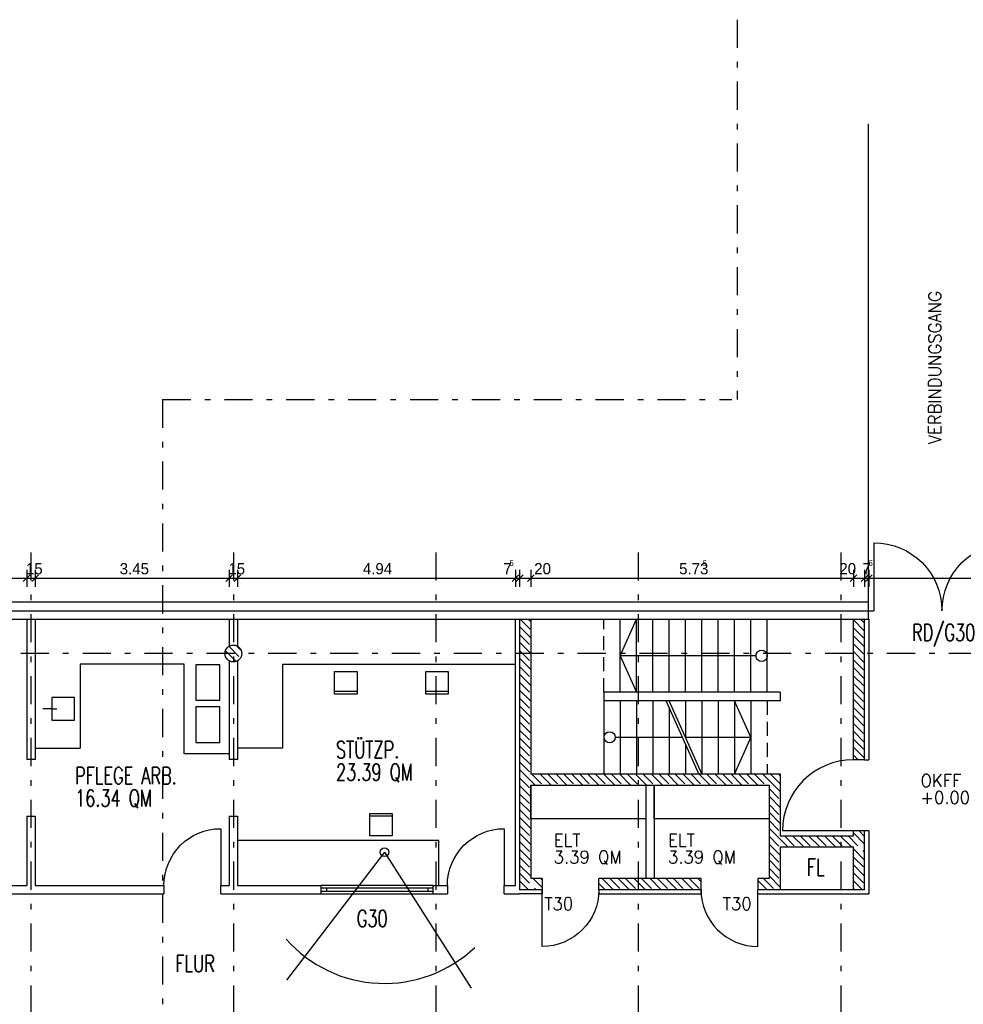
# Model space of a CAD drawing. Extents: x -1702.1 to -1638.5, y 1185.1 to 1220.8.
# Tile 23 of 50: x -1683.2 to -1666.4, y 1198.9 to 1216.4. Entities that reach past the tile are written whole.
import ezdxf
from ezdxf.enums import TextEntityAlignment as Align

# ---------------------------------------------------------------- set-up
doc = ezdxf.new("R2010")
doc.units = 0
doc.header["$MEASUREMENT"] = 0
doc.linetypes.add('DASHDOT', pattern=[1, 0.5, -0.25, 0, -0.25])
doc.linetypes.add('HIDDEN', pattern=[0.375, 0.25, -0.125])
for name, color, linetype in [('13', 94, 'CONTINUOUS'), ('18', 5, 'CONTINUOUS'), ('21', 7, 'CONTINUOUS'), ('22', 140, 'CONTINUOUS'), ('3', 6, 'CONTINUOUS'), ('30', 132, 'CONTINUOUS'), ('4', 6, 'CONTINUOUS'), ('40', 52, 'CONTINUOUS'), ('44', 140, 'CONTINUOUS'), ('45', 132, 'CONTINUOUS'), ('48', 33, 'CONTINUOUS'), ('54', 253, 'CONTINUOUS'), ('55', 7, 'CONTINUOUS'), ('8', 1, 'CONTINUOUS')]:
    doc.layers.add(name, color=color, linetype=linetype)
doc.styles.add('ROMANS', font='ROMANS', dxfattribs={"height": 0.2})
doc.styles.get("Standard").update_dxf_attribs({"font": 'txt', "height": 0.2})

msp = doc.modelspace()

# ---------------------------------------------------------------- linework, layer by layer
at = {"layer": '13', "linetype": 'Continuous'}
for p, q in [((-1683.0516, 1205.71239, 0.0206), (-1683.0516, 1203.21935, 0.0206)), ((-1682.9016, 1205.71239, 0.0206), (-1682.9016, 1203.21935, 0.0206)), ((-1679.4516, 1205.71239, 0.0206), (-1679.4516, 1205.23253, 0.0206)), ((-1679.3016, 1205.71239, 0.0206), (-1679.3016, 1205.23528, 0.0206)), ((-1674.3616, 1200.97739, 0.0206), (-1674.3616, 1205.71239, 0.0206)), ((-1668.0766, 1205.71239, 0.0206), (-1668.0766, 1203.21239, 0.0206)), ((-1679.4516, 1204.97682, 0.0206), (-1679.4516, 1203.21935, 0.0206)), ((-1679.3016, 1204.97323, 0.0206), (-1679.3016, 1203.21935, 0.0206)), ((-1668.1516, 1203.21239, 0.0206), (-1668.0766, 1203.21239, 0.0206)), ((-1672.0441, 1202.76239, 0.01222), (-1672.0441, 1201.10237, 0.01222)), ((-1671.8941, 1202.76239, 0.01222), (-1671.8941, 1201.10237, 0.01222)), ((-1683.0516, 1202.20935, 0.0206), (-1683.0516, 1200.97739, 0.0206)), ((-1682.9016, 1202.20935, 0.0206), (-1682.9016, 1200.97739, 0.0206)), ((-1679.4516, 1202.20935, 0.0206), (-1679.4516, 1200.97739, 0.0206)), ((-1679.3016, 1202.20935, 0.0206), (-1679.3016, 1200.97739, 0.0206)), ((-1668.1516, 1201.95239, 0.0206), (-1668.0766, 1201.95239, 0.0206)), ((-1668.0766, 1201.95239, 0.0206), (-1668.0766, 1200.82739, 0.0206)), ((-1684.4916, 1200.97739, 0.0206), (-1683.0516, 1200.97739, 0.0206)), ((-1684.4916, 1200.82739, 0.0206), (-1680.6116, 1200.82739, 0.0206)), ((-1682.9016, 1200.97739, 0.0206), (-1680.6116, 1200.97739, 0.0206)), ((-1679.6016, 1200.97739, 0.0206), (-1679.4516, 1200.97739, 0.0206)), ((-1679.6016, 1200.82739, 0.0206), (-1677.8216, 1200.82739, 0.0206)), ((-1679.3016, 1200.97739, 0.0206), (-1677.8216, 1200.97739, 0.0206)), ((-1675.8216, 1200.97739, 0.0206), (-1675.5716, 1200.97739, 0.0206)), ((-1675.8216, 1200.82739, 0.0206), (-1675.5716, 1200.82739, 0.0206)), ((-1674.5616, 1200.97739, 0.0206), (-1674.3616, 1200.97739, 0.0206)), ((-1674.5616, 1200.82739, 0.0206), (-1674.2866, 1200.82739, 0.0206)), ((-1673.8866, 1200.82737, 0.0206), (-1674.2866, 1200.82737, 0.0206)), ((-1673.8866, 1200.90237, 0.21561), (-1673.8866, 1200.82737, 0.21561)), ((-1672.8766, 1200.90237, 0.21561), (-1672.8766, 1200.82739, 0.21561)), ((-1672.8766, 1200.82739, 0.21561), (-1671.0616, 1200.82739, 0.21561)), ((-1671.0616, 1200.82739, 0.01222), (-1671.0616, 1200.90237, 0.01222)), ((-1670.0516, 1200.82739, 0.01222), (-1670.0516, 1200.90237, 0.01222)), ((-1670.0516, 1200.82739, 0.0206), (-1668.0766, 1200.82739, 0.0206))]:
    msp.add_line(p, q, dxfattribs=at)
at = {"layer": '13', "linetype": 'Continuous', "elevation": 0.0206}
for points in [[(-1682.9016, 1203.21935), (-1682.9016, 1203.21935), (-1682.9016, 1203.21935), (-1683.0516, 1203.21935)], [(-1679.3016, 1203.21935), (-1679.3016, 1203.21935), (-1679.3016, 1203.21935), (-1679.4516, 1203.21935)], [(-1683.0516, 1202.20935), (-1682.9016, 1202.20935), (-1682.9016, 1202.20935), (-1682.9016, 1202.20935)], [(-1679.4516, 1202.20935), (-1679.3016, 1202.20935), (-1679.3016, 1202.20935), (-1679.3016, 1202.20935)], [(-1680.6116, 1200.97739), (-1680.6116, 1200.97739), (-1680.6116, 1200.97739), (-1680.6116, 1200.82739)], [(-1679.6016, 1200.82739), (-1679.6016, 1200.97739), (-1679.6016, 1200.97739), (-1679.6016, 1200.97739)], [(-1677.8216, 1200.97739), (-1677.8216, 1200.97739), (-1677.8216, 1200.97739), (-1677.8216, 1200.82739)], [(-1675.8216, 1200.82739), (-1675.8216, 1200.97739), (-1675.8216, 1200.97739), (-1675.8216, 1200.97739)], [(-1675.5716, 1200.97739), (-1675.5716, 1200.97739), (-1675.5716, 1200.97739), (-1675.5716, 1200.82739)], [(-1674.5616, 1200.82739), (-1674.5616, 1200.97739), (-1674.5616, 1200.97739), (-1674.5616, 1200.97739)]]:
    msp.add_lwpolyline(points, dxfattribs=at)
at = {"layer": '18', "linetype": 'Continuous'}
for p, q in [((-1667.98658, 1207.07239, 0.0206), (-1667.98658, 1205.86239, 0.0206)), ((-1668.08658, 1205.86239, 0.0206), (-1667.98658, 1205.86239, 0.0206)), ((-1679.6016, 1201.98739, 0.0206), (-1679.6016, 1200.97739, 0.0206)), ((-1674.5616, 1201.98739, 0.0206), (-1674.5616, 1200.97739, 0.0206)), ((-1669.6116, 1201.95239, 0.0206), (-1668.3516, 1201.95239, 0.0206)), ((-1673.8866, 1199.89237, 0.21561), (-1673.8866, 1200.90237, 0.21561)), ((-1670.0516, 1199.89237, 0.21561), (-1670.0516, 1200.90237, 0.21561))]:
    msp.add_line(p, q, dxfattribs=at)
at = {"layer": '18', "linetype": 'Continuous', "extrusion": (0, 0, -1)}
for centre, radius, start, end in [((1667.98658, 1205.86239, -0.0206), 1.21, 90, 180), ((1665.56658, 1205.86239, -0.0206), 1.21, 0, 90), ((1679.6016, 1200.97739, -0.0206), 1.01, 0, 90), ((1674.5616, 1200.97739, -0.0206), 1.01, 0, 90), ((1673.8866, 1200.90237, -0.215612), 1.01, 180, 270)]:
    msp.add_arc(centre, radius, start, end, dxfattribs=at)
at = {"layer": '18', "linetype": 'Continuous'}
for centre, radius, start, end in [((-1668.3516, 1201.95239, 0.0206), 1.26, 90, 180), ((-1670.0516, 1200.90237, 0.215612), 1.01, 180, 270)]:
    msp.add_arc(centre, radius, start, end, dxfattribs=at)
at = {"layer": '21', "linetype": 'Continuous'}
for q in [(-1678.434, 1199.297, 0.0206), (-1675.15121, 1199.15233, 0.0206)]:
    msp.add_line((-1676.68929, 1201.56882, 0.0206), q, dxfattribs=at)
msp.add_circle((-1676.689306, 1201.568825, 0.0206), 0.077846, dxfattribs=at)
msp.add_arc((-1676.689306, 1201.568825, 0.0206), 2.333262, 221.4066783, 313.5464228, dxfattribs=at)
at = {"layer": '22', "linetype": 'Continuous'}
for p, q in [((-1692.8516, 1205.86239, 0.0206), (-1668.08658, 1205.86239, 0.0206)), ((-1668.08658, 1205.86239, 0.0206), (-1668.08658, 1205.71239, 0.0206)), ((-1692.8516, 1205.71239, 0.0206), (-1668.0766, 1205.71239, 0.0206)), ((-1675.8216, 1200.97739, 0.0206), (-1677.8216, 1200.97739, 0.0206)), ((-1677.8216, 1200.82739, 0.0206), (-1675.8216, 1200.82739, 0.0206))]:
    msp.add_line(p, q, dxfattribs=at)
at = {"layer": '3', "linetype": 'Continuous'}
for p, q in [((-1674.2866, 1205.71237, 0.0206), (-1674.2866, 1200.90237, 0.0206)), ((-1674.0866, 1205.71237, 0.0206), (-1674.0866, 1202.96239, 0.0206)), ((-1668.3516, 1203.21239, 0.0206), (-1668.3516, 1205.71239, 0.0206)), ((-1668.1516, 1203.21239, 0.0206), (-1668.1516, 1205.71239, 0.0206)), ((-1669.6516, 1204.41239, 0.0206), (-1672.7866, 1204.41239, 0.0206)), ((-1672.7866, 1204.41239, 0.0206), (-1672.7866, 1204.26239, 0.0206)), ((-1669.6516, 1204.41239, 0.0206), (-1669.6516, 1204.26239, 0.0206)), ((-1669.6516, 1204.26239, 0.0206), (-1672.7866, 1204.26239, 0.0206)), ((-1674.0866, 1202.96239, 0.0206), (-1669.6516, 1202.96239, 0.0206)), ((-1669.6516, 1202.96239, 0.0206), (-1669.6516, 1201.86239, 0.0206)), ((-1674.0866, 1202.76239, 0.0206), (-1674.0866, 1201.10237, 0.0206)), ((-1674.0866, 1202.76239, 0.0206), (-1669.8516, 1202.76239, 0.0206)), ((-1669.8516, 1202.76239, 0.0206), (-1669.8516, 1201.10237, 0.0206)), ((-1668.3516, 1201.86239, 0.0206), (-1668.3516, 1201.95239, 0.0206)), ((-1668.1516, 1200.90237, 0.0206), (-1668.1516, 1201.95239, 0.0206)), ((-1669.6516, 1201.86239, 0.0206), (-1668.3516, 1201.86239, 0.0206)), ((-1669.6516, 1201.66239, 0.0206), (-1668.3516, 1201.66239, 0.0206)), ((-1669.6516, 1201.66239, 0.0206), (-1669.6516, 1200.90237, 0.0206)), ((-1668.3516, 1200.90237, 0.0206), (-1668.3516, 1201.66239, 0.0206)), ((-1673.8866, 1201.10237, 0.21561), (-1674.0866, 1201.10237, 0.21561)), ((-1671.0616, 1201.10237, 0.21561), (-1672.8766, 1201.10237, 0.21561)), ((-1669.8516, 1201.10237, 0.21561), (-1670.0516, 1201.10237, 0.21561)), ((-1673.8866, 1200.90237, 0.21561), (-1674.2866, 1200.90237, 0.21561)), ((-1671.0616, 1200.90237, 0.21561), (-1672.8766, 1200.90237, 0.21561)), ((-1669.6516, 1200.90237, 0.21561), (-1670.0516, 1200.90237, 0.21561)), ((-1668.1516, 1200.90237, 0.0206), (-1668.3516, 1200.90237, 0.0206))]:
    msp.add_line(p, q, dxfattribs=at)
for points, elevation in [([(-1668.1516, 1203.21239), (-1668.3516, 1203.21239), (-1668.3516, 1203.21239), (-1668.3516, 1203.21239)], 0.0206), ([(-1668.3516, 1201.95239), (-1668.3516, 1201.95239), (-1668.3516, 1201.95239), (-1668.1516, 1201.95239)], 0.0206), ([(-1673.8866, 1201.10237), (-1673.8866, 1200.90237), (-1673.8866, 1200.90237), (-1673.8866, 1200.90237)], 0.21561), ([(-1672.8766, 1200.90237), (-1672.8766, 1200.90237), (-1672.8766, 1200.90237), (-1672.8766, 1201.10237)], 0.21561), ([(-1671.0616, 1200.90237), (-1671.0616, 1200.90237), (-1671.0616, 1200.90237), (-1671.0616, 1201.10237)], 0.21561), ([(-1670.0516, 1201.10237), (-1670.0516, 1200.90237), (-1670.0516, 1200.90237), (-1670.0516, 1200.90237)], 0.21561)]:
    msp.add_lwpolyline(points, dxfattribs=dict(at, elevation=elevation))
msp.add_circle((-1679.3766, 1205.10239, 0.0206), 0.15, dxfattribs=at)
at = {"layer": '30', "linetype": 'Continuous'}
for p, q in [((-1694.0616, 1206.02239, 0.0206), (-1668.08658, 1206.02239, 0.0206)), ((-1668.08658, 1206.02239, 0.0206), (-1668.08658, 1205.86239, 0.0206)), ((-1672.4966, 1204.41239, 0.0206), (-1672.4966, 1205.71239, 0.0206)), ((-1672.4966, 1205.06239, 0.0206), (-1672.2066, 1205.71239, 0.0206)), ((-1672.2066, 1204.41239, 0.0206), (-1672.2066, 1205.71239, 0.0206)), ((-1671.9166, 1204.41239, 0.0206), (-1671.9166, 1205.71239, 0.0206)), ((-1671.6266, 1204.41239, 0.0206), (-1671.6266, 1205.71239, 0.0206)), ((-1671.3366, 1204.41239, 0.0206), (-1671.3366, 1205.71239, 0.0206)), ((-1671.0466, 1204.41239, 0.0206), (-1671.0466, 1205.71239, 0.0206)), ((-1670.7566, 1204.41239, 0.0206), (-1670.7566, 1205.71239, 0.0206)), ((-1670.4666, 1204.41239, 0.0206), (-1670.4666, 1205.71239, 0.0206)), ((-1670.1766, 1204.41239, 0.0206), (-1670.1766, 1205.71239, 0.0206)), ((-1669.8866, 1204.41239, 0.0206), (-1669.8866, 1205.71239, 0.0206)), ((-1670.08511, 1205.06239, 0.0206), (-1672.4966, 1205.06239, 0.0206)), ((-1672.4966, 1205.06239, 0.0206), (-1672.2066, 1204.41239, 0.0206)), ((-1680.2516, 1204.91239, 0.0206), (-1682.1016, 1204.91239, 0.0206)), ((-1682.1016, 1204.91239, 0.0206), (-1682.1016, 1203.41935, 0.0206)), ((-1680.2516, 1203.31935, 0.0206), (-1680.2516, 1204.91239, 0.0206)), ((-1678.5016, 1204.91239, 0.0206), (-1674.3616, 1204.91239, 0.0206)), ((-1678.5016, 1204.91239, 0.0206), (-1678.5016, 1203.41935, 0.0206)), ((-1672.7866, 1204.26239, 0.0206), (-1672.7866, 1202.96239, 0.0206)), ((-1672.4966, 1204.26239, 0.0206), (-1672.4966, 1202.96239, 0.0206)), ((-1672.2066, 1204.26239, 0.0206), (-1672.2066, 1202.96239, 0.0206)), ((-1671.9166, 1204.26239, 0.0206), (-1671.9166, 1202.96239, 0.0206)), ((-1671.10135, 1202.96239, 0.0206), (-1671.68135, 1204.26239, 0.0206)), ((-1671.0466, 1202.96239, 0.0206), (-1671.6266, 1204.26239, 0.0206)), ((-1671.3366, 1204.26239, 0.0206), (-1671.3366, 1203.61239, 0.0206)), ((-1671.0466, 1204.26239, 0.0206), (-1671.0466, 1202.96239, 0.0206)), ((-1670.7566, 1204.26239, 0.0206), (-1670.7566, 1202.96239, 0.0206)), ((-1670.4666, 1204.26239, 0.0206), (-1670.4666, 1202.96239, 0.0206)), ((-1670.1766, 1203.61239, 0.0206), (-1670.4666, 1204.26239, 0.0206)), ((-1670.1766, 1204.26239, 0.0206), (-1670.1766, 1202.96239, 0.0206)), ((-1682.60249, 1204.1179, 0.0206), (-1682.76164, 1204.1179, 0.0206)), ((-1682.60249, 1204.1179, 0.0206), (-1682.51662, 1204.1179, 0.0206)), ((-1671.6266, 1204.13967, 0.0206), (-1671.6266, 1202.96239, 0.0206)), ((-1672.58602, 1203.61239, 0.0206), (-1671.39135, 1203.61239, 0.0206)), ((-1671.3366, 1203.61239, 0.0206), (-1670.1766, 1203.61239, 0.0206)), ((-1671.3366, 1203.48967, 0.0206), (-1671.3366, 1202.96239, 0.0206)), ((-1670.1766, 1203.61239, 0.0206), (-1670.4666, 1202.96239, 0.0206)), ((-1682.9016, 1203.41935, 0.0206), (-1682.1016, 1203.41935, 0.0206)), ((-1679.4516, 1203.31935, 0.0206), (-1680.2516, 1203.31935, 0.0206)), ((-1678.5016, 1203.41935, 0.0206), (-1679.3016, 1203.41935, 0.0206)), ((-1675.7216, 1201.77739, 0.0206), (-1679.3016, 1201.77739, 0.0206)), ((-1675.7216, 1200.97739, 0.0206), (-1675.7216, 1201.77739, 0.0206))]:
    msp.add_line(p, q, dxfattribs=at)
at = {"layer": '30', "linetype": 'HIDDEN'}
for p, q in [((-1672.7866, 1204.41239, 0.0206), (-1672.7866, 1205.71239, 0.0206)), ((-1669.8866, 1204.26239, 0.0206), (-1669.8866, 1202.96239, 0.0206))]:
    msp.add_line(p, q, dxfattribs=at)
at = {"layer": '30', "linetype": 'Continuous'}
for points, elevation in [([(-1680.04488, 1204.90158), (-1680.04488, 1204.27164), (-1679.61428, 1204.27164), (-1679.61428, 1204.90158)], 0.0206), ([(-1682.20249, 1204.3179), (-1682.60249, 1204.3179), (-1682.60249, 1203.9179), (-1682.20249, 1203.9179)], 0.0206), ([(-1680.04488, 1204.15217), (-1680.04488, 1203.52223), (-1679.61428, 1203.52223), (-1679.61428, 1204.15217)], 0.0206), ([(-1672.0441, 1202.76239), (-1672.0441, 1202.16239), (-1674.0866, 1202.16239), (-1674.0866, 1202.76239)], 0.21561), ([(-1669.8516, 1202.76239), (-1669.8516, 1202.16239), (-1671.8941, 1202.16239), (-1671.8941, 1202.76239)], 0.21561)]:
    msp.add_lwpolyline(points, close=True, dxfattribs=dict(at, elevation=elevation))
for centre in [(-1669.98512, 1205.061266, 0.0206), (-1672.68602, 1203.612406, 0.0206)]:
    msp.add_circle(centre, 0.1, dxfattribs=at)
at = {"layer": '4', "linetype": 'Continuous'}
for p, q in [((-1668.08658, 1214.52244, 0.00236), (-1668.08658, 1205.96239, 0.00236)), ((-1668.3516, 1200.90237, 0.0206), (-1669.6516, 1200.90237, 0.0206))]:
    msp.add_line(p, q, dxfattribs=at)
at = {"layer": '44', "linetype": 'Continuous'}
for p, q in [((-1675.8216, 1200.93239, 0.0206), (-1677.8216, 1200.93239, 0.0206)), ((-1675.8216, 1200.87239, 0.0206), (-1677.8216, 1200.87239, 0.0206)), ((-1677.7216, 1200.93239, 0.0206), (-1677.7216, 1200.87239, 0.0206)), ((-1675.9216, 1200.93239, 0.0206), (-1675.9216, 1200.87239, 0.0206))]:
    msp.add_line(p, q, dxfattribs=at)
at = {"layer": '45', "linetype": 'Continuous'}
for p, q in [((-1677.57661, 1204.43229, 0.0206), (-1677.17661, 1204.43229, 0.0206)), ((-1675.95559, 1204.43229, 0.0206), (-1675.55559, 1204.43229, 0.0206)), ((-1676.55179, 1202.21021, 0.0206), (-1676.95179, 1202.21021, 0.0206))]:
    msp.add_line(p, q, dxfattribs=at)
at = {"layer": '45', "linetype": 'Continuous', "elevation": 0.0206}
for points in [[(-1677.57661, 1204.78229), (-1677.17661, 1204.78229), (-1677.17661, 1204.38229), (-1677.57661, 1204.38229)], [(-1675.95559, 1204.78229), (-1675.55559, 1204.78229), (-1675.55559, 1204.38229), (-1675.95559, 1204.38229)], [(-1676.55179, 1201.86021), (-1676.95179, 1201.86021), (-1676.95179, 1202.26021), (-1676.55179, 1202.26021)]]:
    msp.add_lwpolyline(points, close=True, dxfattribs=at)
at = {"layer": '54', "linetype": 'Continuous'}
for p, q in [((-1674.2866, 1205.58396, 0.07367), (-1674.0866, 1205.38396, 0.07367)), ((-1674.13217, 1205.71237, 0.07367), (-1674.0866, 1205.6668, 0.07367)), ((-1668.3516, 1205.70199, -0.03279), (-1668.1516, 1205.50199, -0.03279)), ((-1668.3516, 1205.41915, -0.03279), (-1668.1516, 1205.21915, -0.03279)), ((-1679.32709, 1205.2438, -0.03279), (-1679.2377, 1205.1544, -0.03279)), ((-1674.2866, 1205.30112, 0.07367), (-1674.0866, 1205.10112, 0.07367)), ((-1679.51662, 1205.15048, -0.03279), (-1679.3285, 1204.96236, -0.03279)), ((-1668.3516, 1205.13631, -0.03279), (-1668.1516, 1204.93631, -0.03279)), ((-1674.2866, 1205.01828, 0.07367), (-1674.0866, 1204.81828, 0.07367)), ((-1668.3516, 1204.85347, -0.03279), (-1668.1516, 1204.65347, -0.03279)), ((-1674.2866, 1204.73543, 0.07367), (-1674.0866, 1204.53543, 0.07367)), ((-1668.3516, 1204.57062, -0.03279), (-1668.1516, 1204.37062, -0.03279)), ((-1674.2866, 1204.45259, 0.07367), (-1674.0866, 1204.25259, 0.07367)), ((-1674.2866, 1204.16975, 0.07367), (-1674.0866, 1203.96975, 0.07367)), ((-1668.3516, 1204.28778, -0.03279), (-1668.1516, 1204.08778, -0.03279)), ((-1668.3516, 1204.00494, -0.03279), (-1668.1516, 1203.80494, -0.03279)), ((-1674.2866, 1203.8869, 0.07367), (-1674.0866, 1203.6869, 0.07367)), ((-1668.3516, 1203.72209, -0.03279), (-1668.1516, 1203.52209, -0.03279)), ((-1674.2866, 1203.60406, 0.07367), (-1674.0866, 1203.40406, 0.07367)), ((-1674.2866, 1203.32122, 0.07367), (-1674.0866, 1203.12122, 0.07367)), ((-1668.3516, 1203.43925, -0.03279), (-1668.1516, 1203.23925, -0.03279)), ((-1674.2866, 1203.03838, 0.07367), (-1674.01061, 1202.76239, 0.07367)), ((-1673.92777, 1202.96239, 0.07367), (-1673.72777, 1202.76239, 0.07367)), ((-1673.64493, 1202.96239, 0.07367), (-1673.44493, 1202.76239, 0.07367)), ((-1673.36209, 1202.96239, 0.07367), (-1673.16209, 1202.76239, 0.07367)), ((-1673.07924, 1202.96239, 0.07367), (-1672.87924, 1202.76239, 0.07367)), ((-1672.7964, 1202.96239, 0.07367), (-1672.5964, 1202.76239, 0.07367)), ((-1672.51356, 1202.96239, 0.07367), (-1672.31356, 1202.76239, 0.07367)), ((-1672.23071, 1202.96239, 0.07367), (-1672.03071, 1202.76239, 0.07367)), ((-1671.94787, 1202.96239, 0.07367), (-1671.74787, 1202.76239, 0.07367)), ((-1671.66503, 1202.96239, 0.07367), (-1671.46503, 1202.76239, 0.07367)), ((-1671.38219, 1202.96239, 0.07367), (-1671.18219, 1202.76239, 0.07367)), ((-1671.09934, 1202.96239, 0.07367), (-1670.89934, 1202.76239, 0.07367)), ((-1670.8165, 1202.96239, 0.07367), (-1670.6165, 1202.76239, 0.07367)), ((-1670.53366, 1202.96239, 0.07367), (-1670.33366, 1202.76239, 0.07367)), ((-1670.25082, 1202.96239, 0.07367), (-1670.05082, 1202.76239, 0.07367)), ((-1669.96797, 1202.96239, 0.07367), (-1669.6516, 1202.64602, 0.07367)), ((-1669.68513, 1202.96239, 0.07367), (-1669.6516, 1202.92886, 0.07367)), ((-1674.2866, 1202.75553, 0.07367), (-1674.0866, 1202.55553, 0.07367)), ((-1674.2866, 1202.47269, 0.07367), (-1674.0866, 1202.27269, 0.07367)), ((-1669.8516, 1202.56317, 0.07367), (-1669.6516, 1202.36317, 0.07367)), ((-1669.8516, 1202.28033, 0.07367), (-1669.6516, 1202.08033, 0.07367)), ((-1674.2866, 1202.18985, 0.07367), (-1674.0866, 1201.98985, 0.07367)), ((-1674.2866, 1201.90701, 0.07367), (-1674.0866, 1201.70701, 0.07367)), ((-1669.8516, 1201.99749, 0.07367), (-1669.5165, 1201.66239, 0.07367)), ((-1668.3516, 1201.9117, 0.07367), (-1668.1516, 1201.7117, 0.07367)), ((-1669.8516, 1201.71465, 0.07367), (-1669.6516, 1201.51465, 0.07367)), ((-1669.43366, 1201.86239, 0.07367), (-1669.23366, 1201.66239, 0.07367)), ((-1669.15082, 1201.86239, 0.07367), (-1668.95082, 1201.66239, 0.07367)), ((-1668.86797, 1201.86239, 0.07367), (-1668.66797, 1201.66239, 0.07367)), ((-1668.58513, 1201.86239, 0.07367), (-1668.38513, 1201.66239, 0.07367)), ((-1674.2866, 1201.62416, 0.07367), (-1674.0866, 1201.42416, 0.07367)), ((-1668.3516, 1201.62886, 0.07367), (-1668.1516, 1201.42886, 0.07367)), ((-1669.8516, 1201.4318, 0.07367), (-1669.6516, 1201.2318, 0.07367)), ((-1674.2866, 1201.34132, 0.07367), (-1674.0866, 1201.14132, 0.07367)), ((-1668.3516, 1201.34602, 0.07367), (-1668.1516, 1201.14602, 0.07367)), ((-1674.2866, 1201.05848, 0.07367), (-1674.13049, 1200.90237, 0.07367)), ((-1674.04765, 1201.10237, 0.07367), (-1673.8866, 1200.94132, 0.07367)), ((-1672.8161, 1201.10237, 0.01222), (-1672.6161, 1200.90237, 0.01222)), ((-1672.53326, 1201.10237, 0.01222), (-1672.33326, 1200.90237, 0.01222)), ((-1672.25041, 1201.10237, 0.01222), (-1672.05041, 1200.90237, 0.01222)), ((-1671.96757, 1201.10237, 0.01222), (-1671.76757, 1200.90237, 0.01222)), ((-1671.68473, 1201.10237, 0.01222), (-1671.48473, 1200.90237, 0.01222)), ((-1671.40188, 1201.10237, 0.01222), (-1671.20188, 1200.90237, 0.01222)), ((-1671.11904, 1201.10237, 0.01222), (-1671.0616, 1201.04493, 0.01222)), ((-1670.0516, 1201.06612, 0.07367), (-1669.88785, 1200.90237, 0.07367)), ((-1669.8516, 1201.14896, 0.07367), (-1669.6516, 1200.94896, 0.07367)), ((-1668.3516, 1201.06317, 0.07367), (-1668.1908, 1200.90237, 0.07367))]:
    msp.add_line(p, q, dxfattribs=at)
at = {"layer": '54', "linetype": 'HIDDEN'}
for p, q in [((-1674.27765, 1205.71237, 0.07367), (-1674.0866, 1205.52132, 0.07367)), ((-1668.3516, 1205.55681, -0.03279), (-1668.1516, 1205.35681, -0.03279)), ((-1668.22434, 1205.71239, -0.03279), (-1668.1516, 1205.63965, -0.03279)), ((-1674.2866, 1205.43848, 0.07367), (-1674.0866, 1205.23848, 0.07367)), ((-1679.45359, 1205.22879, -0.03279), (-1679.2502, 1205.0254, -0.03279)), ((-1668.3516, 1205.27396, -0.03279), (-1668.1516, 1205.07396, -0.03279)), ((-1674.2866, 1205.15564, 0.07367), (-1674.0866, 1204.95564, 0.07367)), ((-1674.2866, 1204.8728, 0.07367), (-1674.0866, 1204.6728, 0.07367)), ((-1668.3516, 1204.99112, -0.03279), (-1668.1516, 1204.79112, -0.03279)), ((-1668.3516, 1204.70828, -0.03279), (-1668.1516, 1204.50828, -0.03279)), ((-1674.2866, 1204.58995, 0.07367), (-1674.0866, 1204.38995, 0.07367)), ((-1668.3516, 1204.42544, -0.03279), (-1668.1516, 1204.22544, -0.03279)), ((-1674.2866, 1204.30711, 0.07367), (-1674.0866, 1204.10711, 0.07367)), ((-1674.2866, 1204.02427, 0.07367), (-1674.0866, 1203.82427, 0.07367)), ((-1668.3516, 1204.14259, -0.03279), (-1668.1516, 1203.94259, -0.03279)), ((-1668.3516, 1203.85975, -0.03279), (-1668.1516, 1203.65975, -0.03279)), ((-1674.2866, 1203.74142, 0.07367), (-1674.0866, 1203.54142, 0.07367)), ((-1674.2866, 1203.45858, 0.07367), (-1674.0866, 1203.25858, 0.07367)), ((-1668.3516, 1203.57691, -0.03279), (-1668.1516, 1203.37691, -0.03279)), ((-1668.3516, 1203.29406, -0.03279), (-1668.26993, 1203.21239, -0.03279)), ((-1674.2866, 1203.17574, 0.07367), (-1674.0866, 1202.97574, 0.07367)), ((-1674.07325, 1202.96239, 0.07367), (-1673.87325, 1202.76239, 0.07367)), ((-1673.79041, 1202.96239, 0.07367), (-1673.59041, 1202.76239, 0.07367)), ((-1673.50757, 1202.96239, 0.07367), (-1673.30757, 1202.76239, 0.07367)), ((-1673.22472, 1202.96239, 0.07367), (-1673.02472, 1202.76239, 0.07367)), ((-1672.94188, 1202.96239, 0.07367), (-1672.74188, 1202.76239, 0.07367)), ((-1672.65904, 1202.96239, 0.07367), (-1672.45904, 1202.76239, 0.07367)), ((-1672.37619, 1202.96239, 0.07367), (-1672.17619, 1202.76239, 0.07367)), ((-1672.09335, 1202.96239, 0.07367), (-1671.89335, 1202.76239, 0.07367)), ((-1671.81051, 1202.96239, 0.07367), (-1671.61051, 1202.76239, 0.07367)), ((-1671.52767, 1202.96239, 0.07367), (-1671.32767, 1202.76239, 0.07367)), ((-1671.24482, 1202.96239, 0.07367), (-1671.04482, 1202.76239, 0.07367)), ((-1670.96198, 1202.96239, 0.07367), (-1670.76198, 1202.76239, 0.07367)), ((-1670.67914, 1202.96239, 0.07367), (-1670.47914, 1202.76239, 0.07367)), ((-1670.3963, 1202.96239, 0.07367), (-1670.1963, 1202.76239, 0.07367)), ((-1670.11345, 1202.96239, 0.07367), (-1669.91345, 1202.76239, 0.07367)), ((-1669.83061, 1202.96239, 0.07367), (-1669.6516, 1202.78338, 0.07367)), ((-1674.2866, 1202.8929, 0.07367), (-1674.0866, 1202.6929, 0.07367)), ((-1674.2866, 1202.61005, 0.07367), (-1674.0866, 1202.41005, 0.07367)), ((-1669.8516, 1202.70054, 0.07367), (-1669.6516, 1202.50054, 0.07367)), ((-1669.8516, 1202.41769, 0.07367), (-1669.6516, 1202.21769, 0.07367)), ((-1674.2866, 1202.32721, 0.07367), (-1674.0866, 1202.12721, 0.07367)), ((-1669.8516, 1202.13485, 0.07367), (-1669.6516, 1201.93485, 0.07367)), ((-1674.2866, 1202.04437, 0.07367), (-1674.0866, 1201.84437, 0.07367)), ((-1668.25492, 1201.95239, 0.07367), (-1668.1516, 1201.84907, 0.07367)), ((-1674.2866, 1201.76153, 0.07367), (-1674.0866, 1201.56153, 0.07367)), ((-1669.8516, 1201.85201, 0.07367), (-1669.6516, 1201.65201, 0.07367)), ((-1669.57914, 1201.86239, 0.07367), (-1669.37914, 1201.66239, 0.07367)), ((-1669.2963, 1201.86239, 0.07367), (-1669.0963, 1201.66239, 0.07367)), ((-1669.01345, 1201.86239, 0.07367), (-1668.81345, 1201.66239, 0.07367)), ((-1668.73061, 1201.86239, 0.07367), (-1668.53061, 1201.66239, 0.07367)), ((-1668.44777, 1201.86239, 0.07367), (-1668.1516, 1201.56622, 0.07367)), ((-1669.8516, 1201.56917, 0.07367), (-1669.6516, 1201.36917, 0.07367)), ((-1674.2866, 1201.47868, 0.07367), (-1674.0866, 1201.27868, 0.07367)), ((-1668.3516, 1201.48338, 0.07367), (-1668.1516, 1201.28338, 0.07367)), ((-1674.2866, 1201.19584, 0.07367), (-1673.99313, 1200.90237, 0.07367)), ((-1669.8516, 1201.28632, 0.07367), (-1669.6516, 1201.08632, 0.07367)), ((-1668.3516, 1201.20054, 0.07367), (-1668.1516, 1201.00054, 0.07367)), ((-1673.91029, 1201.10237, 0.07367), (-1673.8866, 1201.07868, 0.07367)), ((-1672.8766, 1201.01176, 0.01222), (-1672.76721, 1200.90237, 0.01222)), ((-1672.68437, 1201.10237, 0.01222), (-1672.48437, 1200.90237, 0.01222)), ((-1672.40153, 1201.10237, 0.01222), (-1672.20153, 1200.90237, 0.01222)), ((-1672.11868, 1201.10237, 0.01222), (-1671.91868, 1200.90237, 0.01222)), ((-1671.83584, 1201.10237, 0.01222), (-1671.63584, 1200.90237, 0.01222)), ((-1671.553, 1201.10237, 0.01222), (-1671.353, 1200.90237, 0.01222)), ((-1671.27015, 1201.10237, 0.01222), (-1671.07015, 1200.90237, 0.01222)), ((-1669.95049, 1201.10237, 0.07367), (-1669.75049, 1200.90237, 0.07367)), ((-1674.2866, 1200.913, 0.07367), (-1674.27597, 1200.90237, 0.07367)), ((-1670.0516, 1200.92064, 0.07367), (-1670.03333, 1200.90237, 0.07367)), ((-1668.3516, 1200.91769, 0.07367), (-1668.33628, 1200.90237, 0.07367))]:
    msp.add_line(p, q, dxfattribs=at)
at = {"layer": '55', "linetype": 'Continuous'}
for p, q in [((-1694.0016, 1206.44008, 0.01222), (-1643.1516, 1206.44008, 0.01222)), ((-1682.9916, 1206.50008, 0.01222), (-1683.1116, 1206.38008, 0.01222)), ((-1683.0516, 1206.59008, 0.01222), (-1683.0516, 1206.29008, 0.01222)), ((-1682.8416, 1206.50008, 0.01222), (-1682.9616, 1206.38008, 0.01222)), ((-1682.9016, 1206.59008, 0.01222), (-1682.9016, 1206.29008, 0.01222)), ((-1679.3916, 1206.50008, 0.01222), (-1679.5116, 1206.38008, 0.01222)), ((-1679.4516, 1206.59008, 0.01222), (-1679.4516, 1206.29008, 0.01222)), ((-1679.2416, 1206.50008, 0.01222), (-1679.3616, 1206.38008, 0.01222)), ((-1679.3016, 1206.59008, 0.01222), (-1679.3016, 1206.29008, 0.01222)), ((-1674.3016, 1206.50008, 0.01222), (-1674.4216, 1206.38008, 0.01222)), ((-1674.3616, 1206.59008, 0.01222), (-1674.3616, 1206.29008, 0.01222)), ((-1674.2266, 1206.50008, 0.01222), (-1674.3466, 1206.38008, 0.01222)), ((-1674.2866, 1206.59008, 0.01222), (-1674.2866, 1206.29008, 0.01222)), ((-1674.0266, 1206.50008, 0.01222), (-1674.1466, 1206.38008, 0.01222)), ((-1674.0866, 1206.59008, 0.01222), (-1674.0866, 1206.29008, 0.01222)), ((-1668.2916, 1206.50008, 0.01222), (-1668.4116, 1206.38008, 0.01222)), ((-1668.3516, 1206.59008, 0.01222), (-1668.3516, 1206.29008, 0.01222)), ((-1668.0916, 1206.50008, 0.01222), (-1668.2116, 1206.38008, 0.01222)), ((-1668.1516, 1206.59008, 0.01222), (-1668.1516, 1206.29008, 0.01222)), ((-1668.0166, 1206.50008, 0.01222), (-1668.1366, 1206.38008, 0.01222)), ((-1668.0766, 1206.59008, 0.01222), (-1668.0766, 1206.29008, 0.01222))]:
    msp.add_line(p, q, dxfattribs=at)
at = {"layer": '8', "linetype": 'DASHDOT'}
for p, q in [((-1670.41658, 1216.37213, 0.00236), (-1670.41658, 1209.61648, 0.00236)), ((-1680.63542, 1209.61648, 0.00236), (-1680.63542, 1185.13728, 0.00236)), ((-1680.63542, 1209.61648, 0.00236), (-1670.51118, 1209.61648, 0.00236)), ((-1682.9766, 1206.90123, 0.0206), (-1682.9766, 1186.5456, 0.0206)), ((-1679.3766, 1206.90123, 0.0206), (-1679.3766, 1186.5456, 0.0206)), ((-1675.7766, 1206.90123, 0.0206), (-1675.7766, 1186.5456, 0.0206)), ((-1672.1766, 1206.90123, 0.0206), (-1672.1766, 1186.5456, 0.0206)), ((-1668.5766, 1206.90123, 0.0206), (-1668.5766, 1186.5456, 0.0206)), ((-1641.95595, 1205.10239, 0.0206), (-1699.32107, 1205.10239, 0.0206))]:
    msp.add_line(p, q, dxfattribs=at)

# ---------------------------------------------------------------- texts
at = {"layer": '40', "linetype": 'Continuous'}
for s, height, p in [('15', 0.2, (-1683.06479, 1206.51008, 0.01222)), ('3.45', 0.2, (-1681.39707, 1206.51008, 0.01222)), ('15', 0.2, (-1679.46479, 1206.51008, 0.01222)), ('4.94', 0.2, (-1677.07411, 1206.51008, 0.01222)), ('7', 0.2, (-1674.57778, 1206.51008, 0.01222)), ('5', 0.1, (-1674.46756, 1206.66008, 0.01222)), ('20', 0.2, (-1674.02749, 1206.51008, 0.01222)), ('5.73', 0.2, (-1671.45059, 1206.51008, 0.01222)), ('5', 0.1, (-1671.03171, 1206.66008, 0.01222)), ('20', 0.2, (-1668.60129, 1206.51008, 0.01222)), ('7', 0.2, (-1668.19125, 1206.51008, 0.01222)), ('5', 0.1, (-1668.08103, 1206.66008, 0.01222))]:
    msp.add_text(s, height=height, dxfattribs=at).set_placement(p)
at = {"layer": '48', "linetype": 'Continuous', "style": 'ROMANS', "width": 0.95}
msp.add_text('VERBINDUNGSGANG', height=0.225, rotation=90, dxfattribs=at).set_placement((-1666.90355, 1208.82585, 0.00236), align=Align.MIDDLE_LEFT)
at = {"layer": '48', "linetype": 'Continuous', "style": 'ROMANS'}
for s, height, width, p in [('RD/G30', 0.3, 0.7, (-1667.30913, 1205.47494, 0.0206)), ('STÜTZP.', 0.3, 0.7, (-1677.55138, 1203.39193, 0.0206)), ('23.39 QM ', 0.3, 0.7, (-1677.55138, 1202.99205, 0.0206)), ('PFLEGE ARB.', 0.3, 0.7, (-1682.19043, 1202.93009, 0.0206)), ('16.34 QM ', 0.3, 0.7, (-1682.19043, 1202.53021, 0.0206)), ('ELT', 0.225, 0.95, (-1673.68068, 1201.78378, 0.21561)), ('ELT', 0.225, 0.95, (-1671.64813, 1201.78378, 0.21561)), ('3.39 QM', 0.225, 0.95, (-1673.68068, 1201.48384, 0.21561)), ('3.39 QM', 0.225, 0.95, (-1671.64813, 1201.48384, 0.21561)), ('FL', 0.3, 0.7, (-1669.1778, 1201.30025, 0.0206)), ('T30', 0.225, 0.95, (-1673.84832, 1200.65357, 0.21561)), ('T30', 0.225, 0.95, (-1670.67408, 1200.65357, 0.21561)), ('G30', 0.3, 0.7, (-1677.18182, 1200.39078, 0.0206)), ('FLUR', 0.3, 0.7, (-1680.40728, 1199.59007, 0.0206))]:
    msp.add_text(s, height=height, dxfattribs=dict(at, width=width)).set_placement(p, align=Align.MIDDLE_LEFT)
at = {"layer": '48', "linetype": 'Continuous', "style": 'ROMANS', "width": 0.95}
for s, p in [('OKFF', (-1667.15746, 1202.73049, 0.07365)), ('+0.00', (-1667.15746, 1202.43066, 0.07365))]:
    msp.add_text(s, height=0.225, dxfattribs=at).set_placement(p)

doc.saveas('drawing.dxf')
